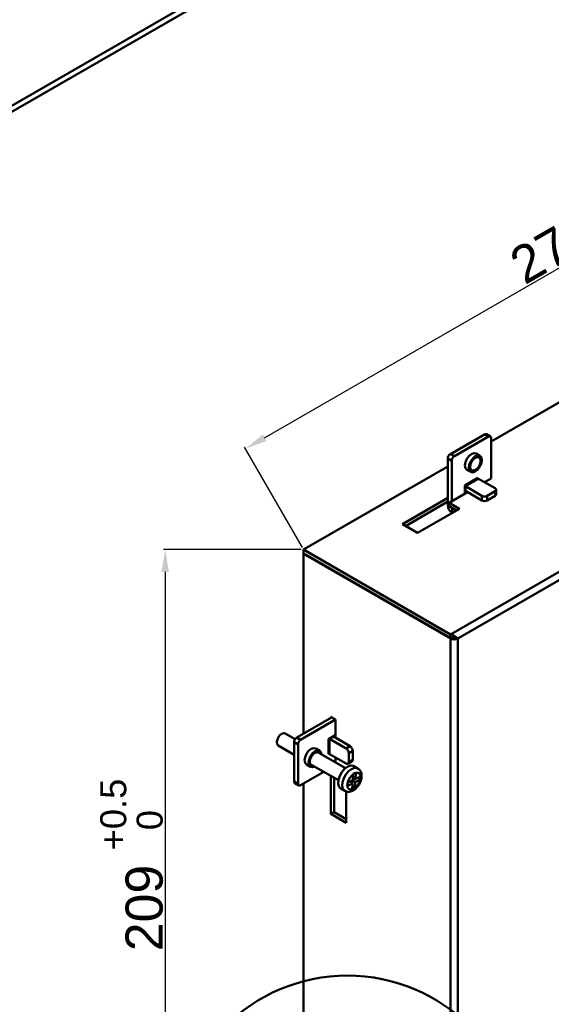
# Model space of a CAD drawing. Header units: millimetres. Extents: x 9237 to 10717, y 427 to 1202.
# Tile 8 of 12: x 10282 to 10425, y 720 to 985. Entities that reach past the tile are written whole.
import ezdxf

# ---------------------------------------------------------------- set-up
doc = ezdxf.new("R2010")
doc.units = ezdxf.units.MM
doc.header["$LTSCALE"] = 3
doc.header["$PDSIZE"] = -1
doc.styles.get("Standard").update_dxf_attribs({"font": 'arial.ttf', "height": 10})
doc.dimstyles.new('ISO-25', dxfattribs={"dimtxt": 10, "dimasz": 6, "dimexe": 0.5, "dimexo": 0.625, "dimtad": 1, "dimdec": 1, "dimdsep": 46, "dimtxsty": 'Standard', "dimcen": 0, "dimclrd": 256, "dimclre": 256, "dimadec": 0, "dimazin": 0, "dimtfac": 1, "dimtdec": 1, "dimtmove": 0, "dimatfit": 3, "dimfxl": 1, "dimlwd": 30, "dimlwe": 30, "dimarcsym": 0})

# ---------------------------------------------------------------- blocks, each defined once
blk = doc.blocks.new('*D88')
at = {"linetype": 'Continuous', "lineweight": 30, "transparency": 16777216}
for p, q in [((10549.29, 953.49), (10533.67, 980.54)), ((10347.92, 872.73), (10528.72, 977.11)), ((10358.09, 843.11), (10342.47, 870.16))]:
    blk.add_line(p, q, dxfattribs=at)
at = {"linetype": 'Continuous', "transparency": 16777216}
for points in [[(10528.22, 977.98), (10529.22, 976.24), (10533.92, 980.11)], [(10347.42, 873.6), (10348.42, 871.87), (10342.72, 869.73)]]:
    blk.add_solid(points, dxfattribs=at)
at = {"layer": 'Defpoints', "color": 0, "linetype": 'Continuous', "transparency": 16777216}
for p in [(10533.92, 980.11), (10549.6, 952.95), (10358.4, 842.57)]:
    blk.add_point(p, dxfattribs=at)
at = {"color": 0, "linetype": 'Continuous', "lineweight": 50, "transparency": 16777216, "insert": (10433.85, 932.66), "char_height": 10, "attachment_point": 5, "rotation": 29.9973}
blk.add_mtext('271 {\\H0.7x;\\S+0.5^   0;}', dxfattribs=at)
blk = doc.blocks.new('*D89')
at = {"linetype": 'Continuous', "lineweight": 30, "transparency": 16777216}
for p, q in [((10357.77, 842.57), (10320.66, 842.57)), ((10321.16, 836.57), (10321.16, 678.65)), ((10357.77, 672.65), (10320.66, 672.65))]:
    blk.add_line(p, q, dxfattribs=at)
at = {"linetype": 'Continuous', "transparency": 16777216}
for points in [[(10320.16, 836.57), (10322.16, 836.57), (10321.16, 842.57)], [(10320.16, 678.65), (10322.16, 678.65), (10321.16, 672.65)]]:
    blk.add_solid(points, dxfattribs=at)
at = {"layer": 'Defpoints', "color": 0, "linetype": 'Continuous', "transparency": 16777216}
for p in [(10358.4, 842.57), (10321.16, 672.65), (10358.4, 672.65)]:
    blk.add_point(p, dxfattribs=at)
at = {"color": 0, "linetype": 'Continuous', "lineweight": 50, "transparency": 16777216, "insert": (10312.14, 757.61), "char_height": 10, "attachment_point": 5, "rotation": 90}
blk.add_mtext('209 {\\H0.7x;\\S+0.5^   0;}', dxfattribs=at)

msp = doc.modelspace()

# ---------------------------------------------------------------- linework, layer by layer
at = {"color": 7, "linetype": 'Continuous', "lineweight": 50}
for p, q in [((10215.56, 925.06), (10689.61, 1198.72)), ((10216.98, 924.24), (10691.02, 1197.9)), ((10408.89, 871.72), (10513.89, 932.34)), ((10587.71, 929.32), (10397.93, 819.75)), ((10587.71, 927.03), (10399.91, 818.61)), ((10407.12, 873.64), (10397.93, 868.33)), ((10408.18, 873.03), (10398.99, 867.72)), ((10408.18, 873.03), (10407.12, 873.64)), ((10408.68, 873.08), (10407.62, 873.69)), ((10408.89, 861.76), (10408.89, 872.62)), ((10397.93, 868.33), (10398.99, 867.72)), ((10405.89, 867.84), (10404.83, 868.46)), ((10358.4, 842.57), (10397.22, 864.98)), ((10398.28, 866.49), (10397.22, 867.11)), ((10397.22, 867.11), (10397.22, 854.57)), ((10398.28, 866.49), (10398.28, 855.63)), ((10402.33, 864.12), (10403.39, 863.51)), ((10405.35, 861.92), (10401.81, 859.88)), ((10401.81, 858.5), (10401.81, 859.88)), ((10401.96, 859.64), (10405.49, 861.68)), ((10401.96, 859.64), (10406.41, 857.06)), ((10401.96, 859.64), (10401.96, 858.41)), ((10409.95, 859.1), (10405.49, 861.68)), ((10408.89, 861.76), (10407.12, 860.74)), ((10402.52, 858.08), (10397.57, 855.23)), ((10401.81, 857.68), (10401.81, 858.5)), ((10401.81, 858.17), (10402.1, 858.33)), ((10401.96, 858.41), (10406.41, 855.84)), ((10406.41, 855.84), (10406.41, 857.06)), ((10407.82, 857.06), (10409.95, 858.29)), ((10407.82, 857.06), (10407.82, 855.84)), ((10407.82, 855.84), (10409.95, 857.06)), ((10409.95, 857.06), (10409.95, 858.29)), ((10410.24, 857.47), (10410.24, 858.7)), ((10384.99, 849.43), (10397.22, 856.49)), ((10385.83, 848.94), (10397.22, 855.51)), ((10397.57, 854.36), (10397.22, 854.57)), ((10397.57, 855.23), (10400.4, 853.59)), ((10397.57, 855.23), (10397.57, 854.25)), ((10397.57, 854.25), (10399.55, 853.1)), ((10400.4, 853.59), (10389.09, 847.06)), ((10398.42, 853.71), (10398.38, 852.51)), ((10398.45, 852.47), (10398.38, 852.51)), ((10398.42, 853.71), (10398.46, 853.74)), ((10399.47, 853.06), (10398.42, 853.71)), ((10389.09, 847.06), (10384.99, 849.43)), ((10358.4, 793.01), (10358.4, 842.57)), ((10397.93, 819.75), (10358.4, 842.57)), ((10397.93, 818.77), (10358.4, 841.59)), ((10397.93, 818.61), (10358.4, 841.43)), ((10397.93, 819.75), (10397.93, 818.77)), ((10398.66, 818.98), (10397.93, 818.77)), ((10398.49, 818.94), (10397.93, 818.61)), ((10397.93, 687.27), (10397.93, 818.61)), ((10399.91, 818.61), (10399.55, 818.82)), ((10399.91, 818.61), (10399.91, 686.43)), ((10365.96, 797.38), (10356.56, 791.95)), ((10367.02, 796.77), (10357.62, 791.34)), ((10367.02, 796.77), (10365.75, 797.5)), ((10365.75, 797.5), (10365.75, 797.25)), ((10367.02, 791.87), (10367.02, 796.77)), ((10356.12, 791.51), (10353.47, 793.04)), ((10356.91, 790.11), (10355.85, 790.72)), ((10355.85, 790.72), (10355.85, 780.11)), ((10356.56, 791.95), (10357.62, 791.34)), ((10365.12, 791.58), (10366.31, 792.27)), ((10365.12, 791.58), (10365.12, 787.5)), ((10365.4, 791.58), (10366.46, 792.19)), ((10365.4, 787.5), (10365.4, 791.58)), ((10369.85, 789.01), (10365.4, 791.58)), ((10366.31, 792.27), (10367.02, 792.68)), ((10370.91, 789.62), (10366.46, 792.19)), ((10366.6, 792.44), (10366.6, 792.11)), ((10351.59, 789.79), (10355.85, 787.33)), ((10356.91, 790.11), (10356.91, 779.5)), ((10362.76, 788.4), (10361.7, 789.01)), ((10369.67, 783.69), (10362.1, 788.06)), ((10369.85, 789.01), (10370.91, 789.62)), ((10371.62, 788.4), (10370.56, 787.78)), ((10371.62, 785.95), (10371.62, 788.4)), ((10365.4, 787.5), (10369.85, 784.93)), ((10367.02, 785.21), (10367.02, 786.56)), ((10370.35, 784.88), (10371.41, 785.49)), ((10370.56, 785.33), (10370.56, 787.78)), ((10370.56, 785.33), (10371.62, 785.95)), ((10357.62, 779.09), (10363.88, 782.7)), ((10359.2, 784.68), (10360.26, 784.07)), ((10360.22, 784.81), (10367.79, 780.44)), ((10373.02, 783.63), (10371.96, 784.24)), ((10355.85, 780.11), (10356.91, 779.5)), ((10365.75, 781.62), (10365.75, 771.37)), ((10366.6, 781.13), (10366.6, 771.86)), ((10371.66, 780.45), (10370.28, 779.81)), ((10371.16, 780.22), (10371.59, 779.6)), ((10371.54, 780.4), (10372.29, 779.93)), ((10371.78, 782.11), (10371.66, 780.45)), ((10371.69, 780.85), (10372.36, 780.78)), ((10371.79, 782.15), (10371.78, 782.11)), ((10372.49, 782.48), (10371.79, 782.15)), ((10372.29, 779.93), (10373.67, 780.57)), ((10372.36, 780.78), (10372.49, 782.44)), ((10373.73, 781.42), (10372.36, 780.78)), ((10372.49, 782.44), (10372.49, 782.48)), ((10372.95, 781.06), (10373.7, 780.59)), ((10373.67, 780.57), (10373.7, 780.59)), ((10373.7, 780.59), (10373.77, 781.44)), ((10373.77, 781.44), (10373.73, 781.42)), ((10356.06, 779.65), (10357.12, 779.04)), ((10358.4, 711.36), (10358.4, 779.54)), ((10368.46, 778.18), (10369.52, 777.57)), ((10369.85, 769), (10369.85, 777.44)), ((10370.25, 779.79), (10370.18, 778.94)), ((10370.18, 778.94), (10370.22, 778.96)), ((10370.22, 778.96), (10371.59, 779.6)), ((10370.28, 779.81), (10370.25, 779.79)), ((10371.59, 779.6), (10371.46, 777.94)), ((10371.46, 777.9), (10372.16, 778.23)), ((10371.46, 777.94), (10371.46, 777.9)), ((10371.51, 778.63), (10372.16, 778.23)), ((10372.16, 778.27), (10372.29, 779.93)), ((10372.16, 778.23), (10372.16, 778.27)), ((10366.6, 771.86), (10365.75, 771.37)), ((10365.75, 771.37), (10369.85, 769)), ((10366.6, 771.86), (10369.85, 769.98))]:
    msp.add_line(p, q, dxfattribs=at)
at = {"color": 7, "linetype": 'Continuous', "lineweight": 50, "flags": 128}
for points in [[(10402.33, 864.12), (10402.33, 864.12), (10401.95, 864.57), (10401.81, 865.27), (10401.95, 866.13), (10402.33, 867.01), (10402.91, 867.79), (10403.58, 868.33), (10404.26, 868.57), (10404.83, 868.46)], [(10404.64, 863.64), (10403.97, 863.4), (10403.39, 863.51), (10403.01, 863.95), (10402.87, 864.66), (10403.01, 865.52), (10403.39, 866.4), (10403.97, 867.17), (10404.64, 867.72), (10405.32, 867.95), (10405.89, 867.84), (10406.28, 867.4), (10406.41, 866.7), (10406.28, 865.84), (10405.89, 864.96), (10405.32, 864.18), (10404.64, 863.64)], [(10404.64, 864.04), (10404.1, 863.86), (10403.64, 863.95), (10403.34, 864.3), (10403.23, 864.86), (10403.34, 865.55), (10403.64, 866.26), (10404.1, 866.87), (10404.64, 867.31), (10405.18, 867.5), (10405.64, 867.41), (10405.95, 867.06), (10406.06, 866.49), (10405.95, 865.81), (10405.64, 865.1), (10405.18, 864.48), (10404.64, 864.04)], [(10353.47, 793.04), (10353.15, 793.13), (10352.65, 793.01), (10352.14, 792.65), (10351.68, 792.11), (10351.36, 791.46), (10351.21, 790.8), (10351.26, 790.23), (10351.51, 789.85), (10351.59, 789.79)], [(10359.2, 784.68), (10359.2, 784.68), (10358.82, 785.12), (10358.68, 785.82), (10358.82, 786.68), (10359.2, 787.57), (10359.77, 788.34), (10360.45, 788.89), (10361.13, 789.12), (10361.7, 789.01)], [(10361.4, 784.13), (10360.83, 783.96), (10360.26, 784.07), (10359.88, 784.51), (10359.74, 785.21), (10359.88, 786.07), (10360.26, 786.95), (10360.83, 787.73), (10361.51, 788.27), (10362.19, 788.51), (10362.76, 788.4), (10363.14, 787.96), (10363.27, 787.38)], [(10360.92, 784.41), (10360.51, 784.5), (10360.2, 784.85), (10360.09, 785.42), (10360.2, 786.1), (10360.51, 786.81), (10360.97, 787.43), (10361.51, 787.87), (10362.05, 788.05), (10362.51, 787.96), (10362.79, 787.66)], [(10371.96, 784.24), (10371.75, 784.34), (10371.04, 784.38), (10370.23, 784.09), (10369.43, 783.48), (10368.71, 782.62), (10368.15, 781.61), (10367.81, 780.56), (10367.74, 779.58), (10367.93, 778.78), (10368.37, 778.24), (10368.46, 778.18)], [(10369.52, 777.57), (10369.43, 777.63), (10368.99, 778.17), (10368.8, 778.97), (10368.88, 779.95), (10369.21, 781), (10369.77, 782.01), (10370.49, 782.86), (10371.3, 783.47), (10372.1, 783.77), (10372.81, 783.72), (10373.03, 783.62)]]:
    msp.add_lwpolyline(points, dxfattribs=at)
at = {"color": 7, "linetype": 'Continuous', "lineweight": 50}
msp.add_circle((10370.21, 681.32), 46.49, dxfattribs=at)
for centre, radius, start, end in [((10407.41, 873.23), 0.503, 65.6886, 125.6224), ((10408.45, 872.69), 0.437, 350.7865, 129.2057), ((10398.75, 867.04), 1.54, 122.6057, 177.3934), ((10399.81, 866.42), 1.54, 122.6057, 177.3934), ((10402.12, 859.89), 0.307, 182.6071, 237.3916), ((10405.66, 861.94), 0.307, 182.6071, 237.3916), ((10402.83, 859.92), 1.74, 234.3866, 239.9206), ((10407.12, 858.43), 1.54, 242.6086, 297.391), ((10409.79, 858.7), 0.437, 290.782, 69.2162), ((10409.74, 857.52), 0.503, 294.375, 354.3039), ((10399.84, 854.69), 2.63, 182.6951, 236.1499), ((10407.12, 857.2), 1.54, 242.6086, 297.391), ((10398.58, 853.96), 0.294, 209.0521, 236.5902), ((10398.92, 820.52), 2.15, 242.6089, 297.391), ((10357.39, 790.65), 1.54, 122.6038, 177.3952), ((10358.45, 790.04), 1.54, 122.6038, 177.3952), ((10365.26, 791.31), 0.307, 62.6015, 117.3948), ((10365.59, 790.68), 1.75, 60.085, 65.6036), ((10369.02, 787.71), 1.54, 2.6054, 57.395), ((10370.09, 788.33), 1.54, 2.6054, 57.395), ((10365.26, 787.22), 0.307, 62.6015, 117.3948), ((10370.13, 785.26), 0.437, 230.7969, 9.2142), ((10371.13, 785.89), 0.492, 304.9681, 6.3443), ((10356.34, 780.05), 0.493, 173.7019, 234.987), ((10374.2, 778.9), 4.02, 126.8792, 166.893), ((10369.75, 781.48), 4.02, 306.8789, 346.8933), ((10372.73, 781.47), 1, 357.5061, 103.9468), ((10357.34, 779.43), 0.437, 170.7857, 309.205), ((10371.22, 778.91), 1, 177.5038, 283.9484)]:
    msp.add_arc(centre, radius, start, end, dxfattribs=at)
for points, knots in [([(10399.91, 818.61), (10399.81, 818.71), (10399.62, 818.93), (10399.16, 819.3), (10398.57, 819.62), (10398.14, 819.71), (10397.93, 819.75)], [0, 0, 0, 0, 0.2360626, 0.4909043, 0.7457944, 1, 1, 1, 1]), ([(10398.64, 818.98), (10398.72, 819), (10398.85, 819.02), (10399.06, 819), (10399.29, 818.95), (10399.45, 818.87), (10399.55, 818.82)], [0, 0, 0, 0, 0.275823, 0.431969, 0.645795, 1, 1, 1, 1]), ([(10374.02, 781.35), (10374.03, 781.53), (10374.05, 781.99), (10373.88, 782.67), (10373.52, 783.29), (10373.16, 783.51), (10373.02, 783.59)], [0, 0, 0, 0, 0.196139, 0.511296, 0.801506, 1, 1, 1, 1]), ([(10369.54, 777.61), (10369.67, 777.52), (10370.01, 777.31), (10370.69, 777.29), (10371.44, 777.49), (10372.19, 777.94), (10372.9, 778.62), (10373.49, 779.5), (10373.89, 780.44), (10373.98, 781.06), (10374.02, 781.35)], [0, 0, 0, 0, 0.075423, 0.194831, 0.314969, 0.446015, 0.586911, 0.72937, 0.872758, 1, 1, 1, 1])]:
    msp.add_open_spline(points, degree=3, knots=knots, dxfattribs=at)

# ---------------------------------------------------------------- dimensions: what is measured, and where the dimension line sits
dim = msp.add_aligned_dim(p1=(10358.4, 842.57), p2=(10549.6, 952.95), distance=31.36, text='271 {\\H0.7x;\\S+0.5^   0;}', dimstyle='ISO-25', dxfattribs=at)
dim.commit()
dim.dimension.update_dxf_attribs({"geometry": '*D88', "text_midpoint": (10433.85, 932.66)})
dim = msp.add_linear_dim(base=(10321.16, 672.65), p1=(10358.4, 842.57), p2=(10358.4, 672.65), angle=90, text='209 {\\H0.7x;\\S+0.5^   0;}', dimstyle='ISO-25', dxfattribs=at)
dim.commit()
dim.dimension.update_dxf_attribs({"geometry": '*D89', "text_midpoint": (10312.14, 757.61)})

doc.saveas('drawing.dxf')
